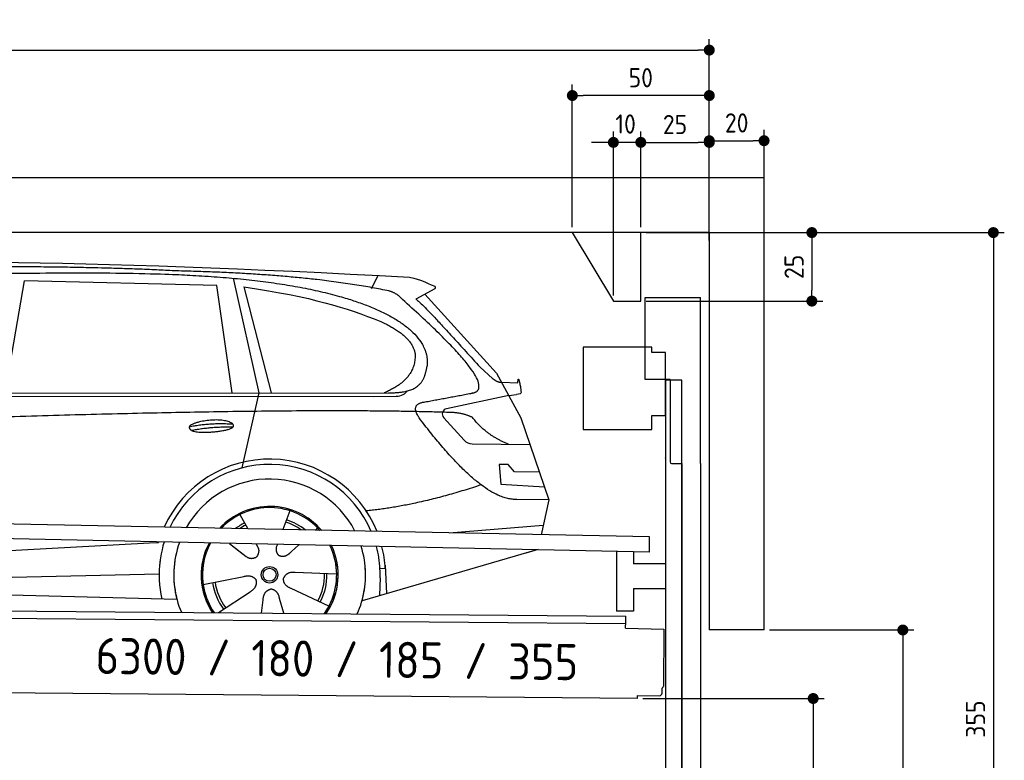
# Model space of a CAD drawing. Header units: millimetres. Extents: x -411 to 6777, y 0 to 6327.
# Tile 6 of 6: x 3183 to 6777, y 3625 to 6327. Entities that reach past the tile are written whole.
import ezdxf

# ---------------------------------------------------------------- set-up
doc = ezdxf.new("R2010")
doc.units = ezdxf.units.MM
doc.layers.add('4', color=3, linetype='Continuous')
for name, color, linetype, lineweight in [('car', 10, 'Continuous', 25), ('Freiraum', 7, 'Continuous', 25), ('Gebäude', 7, 'Continuous', 25), ('Logo', 7, 'Continuous', 25), ('Plattform', 7, 'Continuous', 25), ('Ständer vorne', 7, 'Continuous', 25), ('Tor', 200, 'Continuous', 25)]:
    doc.layers.add(name, color=color, linetype=linetype, lineweight=lineweight)
doc.styles.get("Standard").update_dxf_attribs({"font": 'ISOCP.SHX'})
doc.dimstyles.new('GEN-ISO', dxfattribs={"dimscale": 20, "dimtxt": 3.5, "dimasz": 2, "dimexe": 2, "dimexo": 1, "dimgap": 1.5, "dimtad": 1, "dimdec": 1, "dimlfac": 0.1, "dimdsep": 46, "dimtxsty": 'STANDARD', "dimblk": 'PUNKT', "dimcen": 2, "dimclrd": 256, "dimclre": 256, "dimclrt": 2, "dimadec": 0, "dimazin": 0, "dimtp": 0.1, "dimtm": 0.1, "dimtfac": 0.71, "dimtdec": 1, "dimtmove": 2, "dimatfit": 3, "dimldrblk": 'PUNKT', "dimfxl": 2, "dimtolj": 1, "dimarcsym": 0})

# ---------------------------------------------------------------- blocks, each defined once
blk = doc.blocks.new('PUNKT')
at = {"layer": '4', "color": 0, "linetype": 'ByBlock'}
blk.add_line((-0.5, 0), (-1, 0), dxfattribs=at)
at = {"layer": '4', "color": 0, "linetype": 'ByBlock', "const_width": 0.5}
blk.add_lwpolyline([(-0.25, 0, 1), (0.25, 0, 1)], format="xyb", close=True, dxfattribs=at)
blk = doc.blocks.new('*D208')
at = {"layer": '4', "lineweight": -2, "transparency": 16777216}
for p, q in [((5720, 5550), (6776.9, 5550)), ((6736.9, 5510), (6736.9, 2040)), ((6295.4, 2000), (6776.9, 2000))]:
    blk.add_line(p, q, dxfattribs=at)
at = {"layer": 'Defpoints', "color": 0, "transparency": 16777216}
for p in [(5700, 5550), (6275.4, 2000), (6736.9, 2000)]:
    blk.add_point(p, dxfattribs=at)
at = {"layer": '4', "lineweight": -2, "transparency": 16777216, "xscale": 40, "yscale": 40, "zscale": 40}
for p, rotation in [((6736.9, 5550), 90), ((6736.9, 2000), 270)]:
    blk.add_blockref('PUNKT', p, dxfattribs=dict(at, rotation=rotation))
at = {"layer": '4', "color": 2, "transparency": 16777216, "insert": (6671.9, 3775), "char_height": 70, "attachment_point": 5, "rotation": 90}
blk.add_mtext('355', dxfattribs=at)
blk = doc.blocks.new('*D210')
at = {"layer": '4', "lineweight": -2, "transparency": 16777216}
for p, q in [((5920, 4100), (6446.5, 4100)), ((6406.5, 4060), (6406.5, 2040)), ((6295.4, 2000), (6446.5, 2000))]:
    blk.add_line(p, q, dxfattribs=at)
at = {"layer": 'Defpoints', "color": 0, "transparency": 16777216}
for p in [(5900, 4100), (6275.4, 2000), (6406.5, 2000)]:
    blk.add_point(p, dxfattribs=at)
at = {"layer": '4', "lineweight": -2, "transparency": 16777216, "xscale": 40, "yscale": 40, "zscale": 40}
for p, rotation in [((6406.5, 4100), 90), ((6406.5, 2000), 270)]:
    blk.add_blockref('PUNKT', p, dxfattribs=dict(at, rotation=rotation))
at = {"layer": '4', "color": 2, "transparency": 16777216, "insert": (6341.5, 3050), "char_height": 70, "attachment_point": 5, "rotation": 90}
blk.add_mtext('H2', dxfattribs=at)
blk = doc.blocks.new('*D211')
at = {"layer": '4', "lineweight": -2, "transparency": 16777216}
for p, q in [((200, 5520.9), (200, 6255.8)), ((5700, 5720.9), (5700, 6255.8)), ((240, 6215.8), (5660, 6215.8))]:
    blk.add_line(p, q, dxfattribs=at)
at = {"layer": 'Defpoints', "color": 0, "transparency": 16777216}
for p in [(5700, 6215.8), (5700, 5700.9), (200, 5500.9)]:
    blk.add_point(p, dxfattribs=at)
at = {"layer": '4', "lineweight": -2, "transparency": 16777216, "xscale": 40, "yscale": 40, "zscale": 40, "rotation": 180}
blk.add_blockref('PUNKT', (200, 6215.8), dxfattribs=at)
at = {"layer": '4', "lineweight": -2, "transparency": 16777216, "xscale": 40, "yscale": 40, "zscale": 40}
blk.add_blockref('PUNKT', (5700, 6215.8), dxfattribs=at)
at = {"layer": '4', "color": 2, "transparency": 16777216, "insert": (2950, 6280.8), "char_height": 70, "attachment_point": 5}
blk.add_mtext('550', dxfattribs=at)
blk = doc.blocks.new('*D212')
at = {"layer": '4', "lineweight": -2, "transparency": 16777216}
for p, q in [((5457.5, 3850), (6119.3, 3850)), ((6079.3, 3810), (6079.3, 2040)), ((6099.3, 2000), (6119.3, 2000))]:
    blk.add_line(p, q, dxfattribs=at)
at = {"layer": 'Defpoints', "color": 0, "transparency": 16777216}
for p in [(5437.5, 3850), (6079.3, 2000), (6079.3, 2000)]:
    blk.add_point(p, dxfattribs=at)
at = {"layer": '4', "lineweight": -2, "transparency": 16777216, "xscale": 40, "yscale": 40, "zscale": 40}
for p, rotation in [((6079.3, 3850), 90), ((6079.3, 2000), 270)]:
    blk.add_blockref('PUNKT', p, dxfattribs=dict(at, rotation=rotation))
at = {"layer": '4', "color": 2, "transparency": 16777216, "insert": (6004.7, 2909.2), "char_height": 70, "attachment_point": 5, "rotation": 90}
blk.add_mtext('185', dxfattribs=at)
blk = doc.blocks.new('*D213')
at = {"layer": '4', "lineweight": -2, "transparency": 16777216}
for p, q in [((5450, 5721.3), (5450, 5919.1)), ((5700, 5720.9), (5700, 5919.1)), ((5490, 5879.1), (5660, 5879.1))]:
    blk.add_line(p, q, dxfattribs=at)
at = {"layer": 'Defpoints', "color": 0, "transparency": 16777216}
for p in [(5700, 5879.1), (5450, 5701.3), (5700, 5700.9)]:
    blk.add_point(p, dxfattribs=at)
at = {"layer": '4', "lineweight": -2, "transparency": 16777216, "xscale": 40, "yscale": 40, "zscale": 40, "rotation": 180}
blk.add_blockref('PUNKT', (5450, 5879.1), dxfattribs=at)
at = {"layer": '4', "lineweight": -2, "transparency": 16777216, "xscale": 40, "yscale": 40, "zscale": 40}
blk.add_blockref('PUNKT', (5700, 5879.1), dxfattribs=at)
at = {"layer": '4', "color": 2, "transparency": 16777216, "insert": (5575, 5944.2), "char_height": 70, "attachment_point": 5}
blk.add_mtext('25', dxfattribs=at)
blk = doc.blocks.new('*D214')
at = {"layer": '4', "lineweight": -2, "transparency": 16777216}
for p, q in [((5200, 5570), (5200, 6090.1)), ((5700, 5570), (5700, 6090.1)), ((5660, 6050.1), (5240, 6050.1))]:
    blk.add_line(p, q, dxfattribs=at)
at = {"layer": 'Defpoints', "color": 0, "transparency": 16777216}
for p in [(5200, 6050.1), (5200, 5550), (5700, 5550)]:
    blk.add_point(p, dxfattribs=at)
at = {"layer": '4', "lineweight": -2, "transparency": 16777216, "xscale": 40, "yscale": 40, "zscale": 40, "rotation": 180}
blk.add_blockref('PUNKT', (5200, 6050.1), dxfattribs=at)
at = {"layer": '4', "lineweight": -2, "transparency": 16777216, "xscale": 40, "yscale": 40, "zscale": 40}
blk.add_blockref('PUNKT', (5700, 6050.1), dxfattribs=at)
at = {"layer": '4', "color": 2, "transparency": 16777216, "insert": (5450, 6115.1), "char_height": 70, "attachment_point": 5}
blk.add_mtext('50', dxfattribs=at)
blk = doc.blocks.new('*D215')
at = {"layer": '4', "lineweight": -2, "transparency": 16777216}
for p, q in [((5470, 5550), (6114.4, 5550)), ((6074.4, 5510), (6074.4, 5340)), ((5470, 5300), (6114.4, 5300))]:
    blk.add_line(p, q, dxfattribs=at)
at = {"layer": 'Defpoints', "color": 0, "transparency": 16777216}
for p in [(5450, 5550), (5450, 5300), (6074.4, 5300)]:
    blk.add_point(p, dxfattribs=at)
at = {"layer": '4', "lineweight": -2, "transparency": 16777216, "xscale": 40, "yscale": 40, "zscale": 40}
for p, rotation in [((6074.4, 5550), 90), ((6074.4, 5300), 270)]:
    blk.add_blockref('PUNKT', p, dxfattribs=dict(at, rotation=rotation))
at = {"layer": '4', "color": 2, "transparency": 16777216, "insert": (6009.4, 5425), "char_height": 70, "attachment_point": 5, "rotation": 90}
blk.add_mtext('25', dxfattribs=at)
blk = doc.blocks.new('*D216')
at = {"layer": '4', "lineweight": -2, "transparency": 16777216}
for p, q in [((5350, 5320), (5350, 5919.1)), ((5450, 5570), (5450, 5919.1)), ((5310, 5879.1), (5270, 5879.1)), ((5450, 5879.1), (5350, 5879.1)), ((5490, 5879.1), (5530, 5879.1))]:
    blk.add_line(p, q, dxfattribs=at)
at = {"layer": 'Defpoints', "color": 0, "transparency": 16777216}
for p in [(5350, 5879.1), (5450, 5550), (5350, 5300)]:
    blk.add_point(p, dxfattribs=at)
at = {"layer": '4', "lineweight": -2, "transparency": 16777216, "xscale": 40, "yscale": 40, "zscale": 40}
blk.add_blockref('PUNKT', (5350, 5879.1), dxfattribs=at)
at = {"layer": '4', "lineweight": -2, "transparency": 16777216, "xscale": 40, "yscale": 40, "zscale": 40, "rotation": 180}
blk.add_blockref('PUNKT', (5450, 5879.1), dxfattribs=at)
at = {"layer": '4', "color": 2, "transparency": 16777216, "insert": (5394.7, 5946.1), "char_height": 70, "attachment_point": 5}
blk.add_mtext('10', dxfattribs=at)
blk = doc.blocks.new('Car')
at = {"layer": 'car'}
for p, q in [((4418.3, 5386.7), (4442, 5434.2)), ((3084.1, 4993.1), (3151.2, 5402.9)), ((3852.8, 5393), (3151.2, 5402.9)), ((3912.4, 5001.1), (3852.8, 5393)), ((3912.9, 5419.5), (4009.6, 5002.1)), ((3952.5, 5388.8), (4055.6, 5002.5)), ((4649.7, 5388.1), (4579.7, 5348.9)), ((4612.9, 5367.5), (4877.3, 5081.6)), ((4816.9, 5102.7), (4862.6, 5062.8)), ((4877.3, 5081.6), (4967.9, 4919.4)), ((4895.2, 5049.6), (4955.4, 5047.5)), ((1832.2, 4981), (4484, 5006.7)), ((4009.6, 5002.1), (3951.2, 4727.9)), ((4922.6, 5000.5), (4696.2, 4950.6)), ((4922.6, 5000.5), (4950.3, 5004.5)), ((1785.3, 4971.7), (4428.5, 4992.7)), ((4428.5, 4992.7), (4511.4, 4994.2)), ((4685.8, 4917.5), (4760.9, 4836.3)), ((4967.9, 4919.4), (5072.3, 4621.8)), ((4790.1, 4823.4), (5001.8, 4822.6)), ((4922.6, 4748.6), (4889.9, 4748.6)), ((4889.9, 4748.6), (4896.8, 4677.1)), ((4946.4, 4722.7), (4922.6, 4748.6)), ((5036.9, 4722.7), (4946.4, 4722.7)), ((4896.8, 4677.1), (5055.9, 4668.5)), ((5072.3, 4621.8), (4955.4, 4622.2)), ((5072.3, 4621.8), (5045.6, 4493.9)), ((4127.3, 4573), (4102.4, 4504)), ((3945.1, 4557.6), (3974.7, 4505.4)), ((4709.7, 4497.5), (5052.8, 4528.4)), ((3973.4, 4507.8), (3974.7, 4505.4)), ((4229.4, 4511.2), (4221.7, 4502.8)), ((1747.6, 4331.9), (3616.6, 4451.2)), ((3616.6, 4451.2), (3649, 4453.2)), ((3908.4, 4451.6), (3960, 4411.5)), ((3908.7, 4451.6), (3969.4, 4404.4)), ((4005.7, 4450.5), (4011.9, 4439.6)), ((4082.8, 4449.6), (4079.1, 4439.2)), ((4161.6, 4448.7), (4134.8, 4424.6)), ((5029.7, 4438.4), (4393.7, 4247)), ((5034.4, 4439.8), (4990.6, 4426.7)), ((4477.6, 4365.2), (4458.4, 4363.9)), ((4476.8, 4377.2), (4483.4, 4274)), ((1767.4, 4280), (3652.8, 4338.6)), ((3813.2, 4301.6), (3961.6, 4331.8)), ((4300.3, 4342.7), (4149, 4347.7)), ((4459.1, 4331.4), (4458, 4266.4)), ((1668.9, 4281.7), (3717.9, 4247)), ((4273.1, 4226.5), (4135.3, 4289.2)), ((3870.4, 4198.9), (3984.9, 4276.5)), ((4027.5, 4199), (4033, 4247.4)), ((4108.2, 4199), (4092.8, 4252.5))]:
    blk.add_line(p, q, dxfattribs=at)
for radius in [30.1, 23.6]:
    blk.add_circle((4055.4, 4338.8), radius, dxfattribs=at)
for centre, radius, start, end in [((4700.5, 4931.1), 20, 102.4358, 222.7473), ((4790.2, 4863.4), 40, 222.7473, 269.7861), ((4055.8, 4338.2), 422.7, 22.5487, 156.2143), ((4055.8, 4338.2), 403.4, 23.7263, 155.0367), ((4055.8, 4338.2), 350, 27.7494, 151.0136), ((4055.8, 4338.2), 250, 41.078, 137.685), ((4055.8, 4338.2), 250, 41.078, 137.685), ((4055.8, 4338.2), 250, 41.078, 137.685), ((4055.4, 4338.8), 245, 41.9641, 136.7989), ((4055.4, 4338.8), 200.6, 55.0934, 73.5463), ((4055.4, 4338.8), 209.6, 51.6404, 73.3995), ((4055.4, 4338.8), 209.6, 116.262, 127.1225), ((4055.4, 4338.8), 200.6, 116.1152, 123.6695), ((4055.4, 4338.8), 245, 41.9641, 44.7348), ((4055.8, 4338.2), 422.7, 164.0109, 164.2126), ((4055.8, 4338.2), 422.7, 164.0109, 164.2126), ((4055.8, 4338.2), 403.4, 163.2593, 179.9464), ((4055.8, 4338.2), 403.4, 163.2593, 179.9464), ((4055.8, 4338.2), 350, 160.7243, 195.1055), ((4055.8, 4338.2), 350, 160.7243, 195.1055), ((4055.8, 4338.2), 250, 152.8016, 213.8648), ((4055.8, 4338.2), 250, 152.8016, 213.4506), ((4055.8, 4338.2), 250, 152.8016, 213.4506), ((4055.4, 4338.8), 245, 152.3519, 188.7348), ((4055.4, 4338.8), 245, 152.3519, 188.7348), ((4055.8, 4338.2), 250, 326.1848, 25.8498), ((4055.8, 4338.2), 250, 326.1848, 25.8498), ((4055.4, 4338.8), 245, 0.9266, 26.2995), ((4055.8, 4338.2), 350, 344.8945, 17.9271), ((4055.8, 4338.2), 350, 344.8945, 17.9271), ((4055.8, 4338.2), 403.4, 3.6504, 15.3921), ((4055.8, 4338.2), 403.4, 3.6504, 15.3921), ((4055.8, 4338.2), 422.7, 3.6504, 14.6404), ((4055.8, 4338.2), 422.7, 3.6504, 14.6404), ((4055.8, 4338.2), 403.4, 173.0827, 193.1146), ((4055.8, 4338.2), 350, 172.1254, 203.4635), ((4055.8, 4338.2), 250, 169.2195, 213.8648), ((4055.4, 4338.8), 245, 169.1336, 214.8006), ((4055.4, 4338.8), 245, 325.2489, 9.5178), ((4055.8, 4338.2), 250, 326.1848, 9.4319), ((4055.8, 4338.2), 350, 336.586, 6.526), ((4055.8, 4338.2), 403.4, 359.0315, 5.5686), ((4055.8, 4338.2), 422.7, 3.6504, 3.7403), ((4055.4, 4338.8), 200.6, 332.1152, 1.5463), ((4055.4, 4338.8), 209.6, 332.262, 1.3995), ((4055.4, 4338.8), 209.6, 188.262, 217.3995), ((4055.4, 4338.8), 200.6, 188.1152, 217.5463)]:
    blk.add_arc(centre, radius, start, end, dxfattribs=at)
for points, degree in [([(2211.1, 5422.9), (2498.1, 5487.1), (3383.2, 5482), (4555.7, 5429.4)], 3), ([(3705.8, 5444.3), (3357.4, 5460.5), (2741.5, 5450.1)], 2), ([(4481.3, 5378.4), (4180.2, 5438.2), (3705.8, 5444.3)], 2), ([(4555.7, 5429.4), (4602.5, 5420.4), (4611.5, 5412.2), (4649, 5396.7)], 3), ([(4649.7, 5388.1), (4651.4, 5389.8), (4652.1, 5392.8), (4651.5, 5395.6), (4649, 5396.7)], 4), ([(3952.5, 5388.8), (4206.9, 5352.3), (4320.4, 5317.6), (4453.7, 5266.1)], 3), ([(4531, 5348), (4512.9, 5369.7), (4481.3, 5378.4)], 2), ([(4795.9, 5010), (4885.1, 5038.9), (4531, 5348)], 2), ([(4579.7, 5348.9), (4587.5, 5353.3), (4816.9, 5102.7)], 2), ([(4453.7, 5266.1), (4568.3, 5215.2), (4579.1, 5150.1)], 2), ([(4579.1, 5150.1), (4584.7, 5055.6), (4467.4, 5006.5)], 2), ([(4484, 5006.7), (4534.1, 5007.2), (4607.1, 5012.5), (4614.8, 5059.4), (4623, 5102.6)], 4), ([(4862.6, 5062.8), (4870.9, 5055.6), (4884.2, 5048), (4893.3, 5048), (4895.2, 5049.6)], 4), ([(4955.4, 5047.5), (4956.6, 5086.4), (4967.9, 5012.2)], 2), ([(4511.4, 4994.2), (4530.7, 4994.9), (4545.4, 5004), (4552.6, 5014.3)], 3), ([(4582.6, 5027.2), (4582.7, 5027.3), (4582.8, 5027.3), (4582.8, 5027.3)], 3), ([(4967.9, 5012.2), (4968.2, 5008.5), (4962.6, 5006.8), (4950.3, 5004.5)], 3), ([(4601.7, 4909.2), (4557.4, 4967.5), (4617.3, 4974.7)], 2), ([(4703.3, 4937), (3826.7, 4957.4), (1394.6, 4822.9)], 2), ([(4791.2, 4919.4), (4753.7, 4937.5), (4703.3, 4937)], 2), ([(3757.9, 4876.2), (3833.3, 4893.1), (3916.8, 4887.4)], 2), ([(4955.4, 4622.2), (4829.7, 4614), (4601.7, 4909.2)], 2), ([(4922.6, 4822.9), (4836.9, 4858), (4791.2, 4919.4)], 2), ([(3765.1, 4863.4), (3839.1, 4878), (3917, 4877.3)], 2), ([(4823.4, 4673.6), (4598.8, 4596.1), (4406, 4574.9)], 2), ([(3960.3, 4411.5), (3983.8, 4389.8), (4007, 4403.4)], 2), ([(3961.6, 4331.8), (3992.2, 4340.8), (4007, 4318.4)], 2), ([(3984.9, 4276.5), (4012.7, 4292.2), (4007, 4318.4)], 2), ([(4149, 4347.7), (4117.2, 4351.4), (4106.4, 4326.8)], 2), ([(4135.3, 4289.2), (4105.2, 4300), (4106.4, 4326.8)], 2), ([(4033, 4247.4), (4033.9, 4279.4), (4059.8, 4286.5)], 2), ([(4092.8, 4252.5), (4086.5, 4283.8), (4059.8, 4286.5)], 2)]:
    blk.add_open_spline(points, degree=degree, dxfattribs=at)
for points, degree, knots in [([(2380.8, 5410.7), (2407.3, 5413), (2546.7, 5416.1), (3567.9, 5445.6), (4188.2, 5444.9), (4645.2, 5276.4), (4623, 5102.6)], 4, [0.0821318, 0.0821318, 0.0821318, 0.0821318, 0.0821318, 0.258851, 0.508851, 1, 1, 1, 1, 1]), ([(4617.3, 4974.7), (4783.9, 5007.3), (4786.8, 5007.9), (4795.1, 5009.8), (4795.9, 5010)], 1, [0.1611508, 0.1611508, 1, 1.0196119, 1.078724, 1.0847856, 1.0847856]), ([(3765.1, 4863.4), (3741.5, 4879.8), (3786.9, 4895.5), (3869.6, 4915.7), (3962.6, 4882.6), (3900.6, 4858.8), (3791.5, 4851.6), (3770, 4860.4), (3765.1, 4863.4)], 5, [0, 0, 0, 0, 0, 0, 0.300106, 0.500106, 0.700106, 1, 1, 1, 1, 1, 1]), ([(4011.9, 4439.6), (4013.6, 4435.5), (4014.6, 4431.5), (4014.9, 4427.6), (4015.6, 4419), (4013, 4410.9), (4007, 4403.4)], 3, [0.2167758, 0.2167758, 0.2167758, 0.2167758, 0.4600873, 0.4600873, 0.4600873, 1, 1, 1, 1]), ([(4079.1, 4439.2), (4078.6, 4436.1), (4078.3, 4433.1), (4078.4, 4430.1), (4078.8, 4427.3), (4079.6, 4421.6), (4081.7, 4416.2), (4085.3, 4411.7), (4090.2, 4408.8)], 4, [0.3191838, 0.3191838, 0.3191838, 0.3191838, 0.3191838, 0.5438253, 0.5438253, 0.5438253, 0.5438253, 1, 1, 1, 1, 1]), ([(4134.8, 4424.6), (4134.8, 4424.6), (4134.8, 4424.6), (4134.8, 4424.6), (4134.8, 4424.6), (4125.8, 4414.8), (4115.2, 4404.8), (4101, 4402.2), (4090.2, 4408.8)], 4, [-0.000003, -0.000003, -0.000003, -0.000003, -0.000003, 0, 0, 0, 0, 1, 1, 1, 1, 1])]:
    blk.add_open_spline(points, degree=degree, knots=knots, dxfattribs=at)
blk = doc.blocks.new('*D222')
at = {"layer": '4', "lineweight": -2, "transparency": 16777216}
for p, q in [((5700, 5520.9), (5700, 5925.1)), ((5900, 5720.8), (5900, 5925.1)), ((5740, 5885.1), (5860, 5885.1))]:
    blk.add_line(p, q, dxfattribs=at)
at = {"layer": 'Defpoints', "color": 0, "transparency": 16777216}
for p in [(5900, 5885.1), (5900, 5700.8), (5700, 5500.9)]:
    blk.add_point(p, dxfattribs=at)
at = {"layer": '4', "lineweight": -2, "transparency": 16777216, "xscale": 40, "yscale": 40, "zscale": 40, "rotation": 180}
blk.add_blockref('PUNKT', (5700, 5885.1), dxfattribs=at)
at = {"layer": '4', "lineweight": -2, "transparency": 16777216, "xscale": 40, "yscale": 40, "zscale": 40}
blk.add_blockref('PUNKT', (5900, 5885.1), dxfattribs=at)
at = {"layer": '4', "color": 2, "transparency": 16777216, "insert": (5800, 5950.1), "char_height": 70, "attachment_point": 5}
blk.add_mtext('20', dxfattribs=at)
blk = doc.blocks.new('Plattform OG 6200 550')
at = {"layer": 'Plattform'}
for p, q in [((5482.3, 4439.6), (348.5, 4542)), ((5481.2, 4383.6), (347.5, 4491)), ((5481.2, 4383.6), (5482.3, 4439.5)), ((5361.5, 4386.1), (5361.5, 4168.3)), ((5423.5, 4384.7), (5423.5, 4340.8)), ((5539.9, 4340.8), (5423.5, 4340.8)), ((5423.5, 4250.8), (5423.5, 4168.3)), ((5423.5, 4250.8), (5539.9, 4250.8)), ((440.2, 4193.6), (5395, 4150.4)), ((446, 4166.5), (5394.8, 4123.4)), ((5423.5, 4168.3), (5361.5, 4168.3)), ((5394.9, 4130.2), (5395, 4145.2)), ((5395, 4145.2), (5395, 4150.4)), ((5394.7, 4106.2), (5394.9, 4130.2)), ((5394.7, 4106.2), (5534.1, 4103)), ((5534.1, 4103), (5532.3, 3894)), ((5437.5, 3850), (372.6, 3894.2)), ((5527.6, 3870.1), (5527.8, 3888.2)), ((5437.5, 3850), (5437.5, 3860.8)), ((5437.5, 3860.8), (5517.5, 3860.1))]:
    blk.add_line(p, q, dxfattribs=at)
for centre, radius, start, end in [((5526.2, 3894.1), 6.08, 284.5689, 358.9086), ((5517.6, 3870.1), 10, 269.5, 359.5)]:
    blk.add_arc(centre, radius, start, end, dxfattribs=at)
blk = doc.blocks.new('Tor 335 bis 365 Gebäude')
at = {"layer": 'Tor'}
for p, q in [((5465.6, 5014.5), (5465.6, 5313)), ((5465.6, 5313), (5668, 5313)), ((5668, 4707.1), (5668, 5313)), ((5557, 5014.5), (5465.6, 5014.5)), ((5557, 5014.5), (5557, 4713)), ((5562, 4707.1), (5600, 4707.1)), ((5600, 4707.1), (5600, 4707)), ((5668, 4707), (5668, 4707.1)), ((5600, 1987), (5668, 1987))]:
    blk.add_line(p, q, dxfattribs=at)
at = {"layer": 'Tor', "lineweight": 25}
blk.add_line((5600, 4707.1), (5600, 1987), dxfattribs=at)
at = {"layer": 'Tor'}
blk.add_lwpolyline([(5668, 4707.1), (5668, 1987)], dxfattribs=at)
blk.add_arc((5563, 4713), 6, 180, 260.4059, dxfattribs=at)
blk = doc.blocks.new('Ständer vorne ab 340')
at = {"layer": 'Ständer vorne'}
for p, q in [((5240, 5132), (5240, 4832)), ((5490, 5132), (5240, 5132)), ((5490, 5112), (5490, 5132)), ((5540, 5112), (5490, 5112)), ((5540, 4882), (5540, 5112)), ((5540.2, 5012), (5539.8, 5012)), ((5540, 5012), (5540, 2000)), ((5600, 5012), (5540, 5012)), ((5600, 1998.7), (5600, 5012)), ((5490, 4832), (5490, 4882)), ((5490, 4882), (5540, 4882)), ((5240, 4832), (5490, 4832)), ((5540, 4727.4), (5540, 4728.4)), ((5511.2, 1995), (5511.2, 1987)), ((5595.1, 1995), (5511.2, 1995)), ((5511.2, 1987), (5600, 1987)), ((5600, 1987), (5600, 1990))]:
    blk.add_line(p, q, dxfattribs=at)
blk = doc.blocks.new('Gebäude_355_GT180')
at = {"layer": 'Freiraum'}
blk.add_lwpolyline([(5200, 5550), (5350, 5300), (5450, 5300), (5450, 5550)], dxfattribs=at)
at = {"layer": 'Gebäude'}
for p, q in [((5900, 5750), (0, 5750)), ((5900, 4100), (5900, 5750)), ((5700, 5550), (200, 5550)), ((5700, 5550), (5700, 4100)), ((5900, 4100), (5700, 4100))]:
    blk.add_line(p, q, dxfattribs=at)

msp = doc.modelspace()

# ---------------------------------------------------------------- block references
msp.add_blockref('Gebäude_355_GT180', (0, 0))
at = {"layer": 'car', "rotation": 359.4752422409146}
msp.add_blockref('Car', (0, 0), dxfattribs=at)
at = {"layer": 'Plattform'}
msp.add_blockref('Plattform OG 6200 550', (0, 0), dxfattribs=at)
at = {"layer": 'Ständer vorne'}
msp.add_blockref('Ständer vorne ab 340', (0, 0), dxfattribs=at)
at = {"layer": 'Tor'}
msp.add_blockref('Tor 335 bis 365 Gebäude', (0, 0), dxfattribs=at)

# ---------------------------------------------------------------- texts
at = {"layer": 'Logo'}
msp.add_text('6300 / 180 / 185 / 355', height=132, rotation=359.23138, dxfattribs=at).set_placement((3459.13, 3939.82))

# ---------------------------------------------------------------- dimensions: what is measured, and where the dimension line sits
at = {"layer": '4'}
for base, p1, p2, override, picture, middle in [((5700, 6215.8), (200, 5500.88), (5700, 5700.88), {"dimtdec": 3, "dimtolj": 0}, '*D211', (2950, 6280.8)), ((5200, 6050.12), (5700, 5550), (5200, 5550), {"dimtdec": 3, "dimtolj": 0}, '*D214', (5450, 6115.12)), ((5700, 5879.15), (5449.99, 5701.29), (5700, 5700.88), {"dimtdec": 3, "dimtolj": 0}, '*D213', (5575, 5944.16)), ((5900, 5885.09), (5700, 5500.88), (5900, 5700.82), {"dimtol": 0, "dimlim": 0, "dimtp": 0.1, "dimtm": 0.1, "dimtfac": 0.71, "dimtdec": 3, "dimtolj": 0, "dimtzin": 8}, '*D222', (5800, 5950.1))]:
    dim = msp.add_linear_dim(base=base, p1=p1, p2=p2, dimstyle='GEN-ISO', override=override, dxfattribs=at)
    dim.commit()
    dim.dimension.update_dxf_attribs({"geometry": picture, "text_midpoint": middle})
dim = msp.add_linear_dim(base=(5350, 5879.15), p1=(5449.99, 5550), p2=(5350, 5300), dimstyle='GEN-ISO', override={"dimtdec": 3, "dimtolj": 0}, dxfattribs=at)
dim.commit()
dim.dimension.update_dxf_attribs({"geometry": '*D216', "text_midpoint": (5394.75, 5946.13), "dimtype": 160})
for base, p1, p2, override, picture, middle in [((6074.39, 5300), (5449.99, 5550), (5450, 5300), {"dimtdec": 3, "dimtolj": 0}, '*D215', (6009.39, 5425)), ((6736.86, 2000), (5700, 5550), (6275.45, 2000), {"dimdec": 0, "dimtdec": 3, "dimtolj": 0}, '*D208', (6671.86, 3775))]:
    dim = msp.add_linear_dim(base=base, p1=p1, p2=p2, angle=90, dimstyle='GEN-ISO', override=override, dxfattribs=at)
    dim.commit()
    dim.dimension.update_dxf_attribs({"geometry": picture, "text_midpoint": middle})
dim = msp.add_linear_dim(base=(6406.55, 2000), p1=(5900, 4100), p2=(6275.45, 2000), angle=90, text='H2', dimstyle='GEN-ISO', override={"dimdec": 0, "dimtdec": 3, "dimtolj": 0}, dxfattribs=at)
dim.commit()
dim.dimension.update_dxf_attribs({"geometry": '*D210', "text_midpoint": (6341.54, 3050)})
dim = msp.add_linear_dim(base=(6079.31, 2000), p1=(5437.5, 3849.97), p2=(6079.31, 2000), angle=90, dimstyle='GEN-ISO', override={"dimtdec": 3, "dimtolj": 0}, dxfattribs=at)
dim.commit()
dim.dimension.update_dxf_attribs({"geometry": '*D212', "text_midpoint": (6004.71, 2909.23), "dimtype": 160})

doc.saveas('drawing.dxf')
